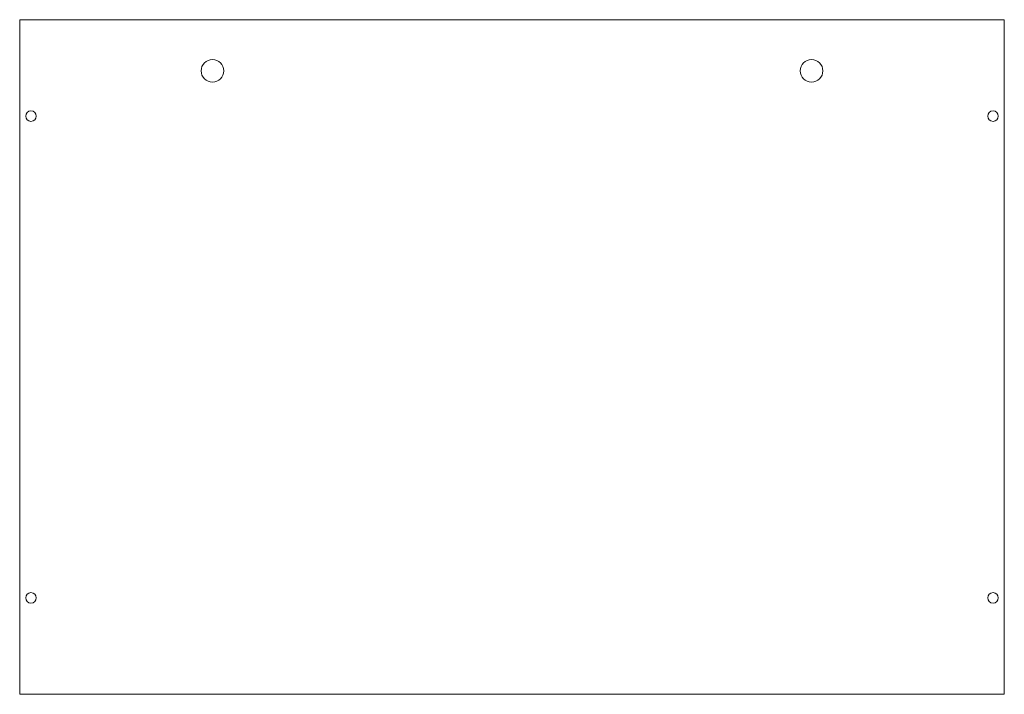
# Model space of a CAD drawing. Header units: millimetres. Extents: x -329 to 325, y 15 to 463.
import ezdxf

# ---------------------------------------------------------------- set-up
doc = ezdxf.new("R2010")
doc.units = ezdxf.units.MM

msp = doc.modelspace()

# ---------------------------------------------------------------- linework, layer by layer
at = {"color": 7, "linetype": 'Continuous', "lineweight": 15}
for p, q in [((324.93, 463), (-329.07, 463)), ((-329.07, 463), (-329.07, 15)), ((324.93, 15), (324.93, 463)), ((-329.07, 15), (324.93, 15))]:
    msp.add_line(p, q, dxfattribs=at)
for centre, radius in [((-201.07, 429), 7.5), ((196.93, 429), 7.5), ((-321.57, 399), 3.5), ((317.43, 399), 3.5), ((-321.57, 79), 3.5), ((317.43, 79), 3.5)]:
    msp.add_circle(centre, radius, dxfattribs=at)

doc.saveas('drawing.dxf')
